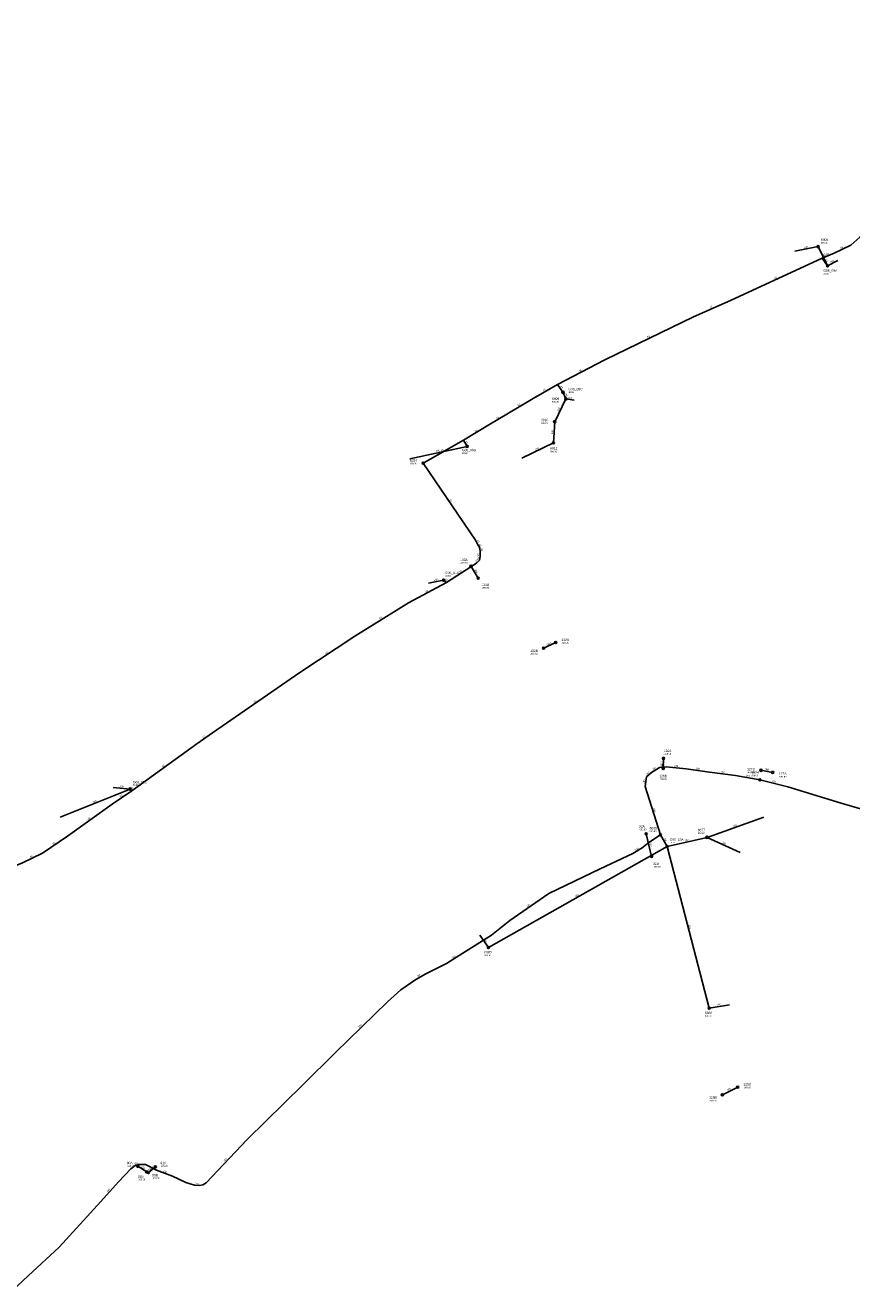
# Model space of a CAD drawing. Header units: metres. Extents: x 179992 to 198392, y 351761 to 369438.
# Tile 6 of 194: x 182830 to 183454, y 355300 to 356256. Entities that reach past the tile are written whole.
import ezdxf

# ---------------------------------------------------------------- set-up
doc = ezdxf.new("R2010")
doc.units = ezdxf.units.M

msp = doc.modelspace()

# ---------------------------------------------------------------- linework, layer by layer
at = {"layer": 'B-WE-RI-DRAINAGE-DRAIN_BETON_200', "linetype": 'Continuous'}
msp.add_lwpolyline([(183171.949, 355838.076), (183166.592, 355846.941)], dxfattribs=at)
at = {"layer": 'B-WE-RI-DRAINAGE-DRAIN_BETON_300', "linetype": 'Continuous'}
for points in [[(183311.874, 355694.233), (183312.026, 355701.843)], [(183385.7, 355692.834), (183394.507, 355691.274)], [(183303.044, 355627.844), (183298.935, 355644.892)], [(183356.532, 355447.683), (183368.1, 355453.467)], [(182921.553, 355389.493), (182914.872, 355393.657)]]:
    msp.add_lwpolyline(points, dxfattribs=at)
at = {"layer": 'B-WE-RI-DRAINAGE-DRAIN_PVC_1250', "linetype": 'Continuous'}
for points in [[(183221.458, 355785.132), (183230.591, 355789.394)], [(182922.831, 355388.966), (182928.092, 355393.175)]]:
    msp.add_lwpolyline(points, dxfattribs=at)
at = {"layer": 'B-WE-RI-DRAINAGE-RIOOLPUT_INSPECTIEPUT'}
for centre in [(183166.59, 355846.94), (183171.95, 355838.08), (183230.59, 355789.39), (183221.46, 355785.13), (183311.87, 355694.23), (183312.03, 355701.84), (183385.7, 355692.83), (183394.51, 355691.27), (183298.93, 355644.89), (183303.04, 355627.84), (183356.53, 355447.68), (183368.1, 355453.47), (182914.87, 355393.66), (182921.55, 355389.49), (182922.83, 355388.97), (182928.09, 355393.17)]:
    msp.add_circle(centre, 0.8, dxfattribs=at)
at = {"layer": 'B-WE-RI-PERSLEIDING-POMPPUT'}
for centre in [(183436.01, 356074.03), (183236.09, 355978.51), (183163.73, 355937.6), (183145.9, 355836.55), (183314.73, 355635.28)]:
    msp.add_circle(centre, 0.8, dxfattribs=at)
at = {"layer": 'B-WE-RI-PERSLEIDING-RIOOLPUT_INSPECTIEPUT'}
for centre in [(183130.45, 355924.91), (183384.77, 355685.67), (183309.79, 355644.14)]:
    msp.add_circle(centre, 0.8, dxfattribs=at)
at = {"layer": 'B-WE-RI-PERSLEIDING_PP_63', "linetype": 'Continuous'}
for points in [[(183431.89, 356079.76), (183440.928, 356083.609), (183453.624, 356089.765), (183460.357, 356095.728), (183470.36, 356104), (183483.634, 356112.079), (183501.139, 356121.89), (183523.453, 356133.817), (183541.536, 356151.13), (183563.658, 356175.753), (183584.626, 356198.644), (183641.37, 356255.78)], [(183231.83, 355984.35), (183267.798, 356003.007), (183334.742, 356035.517), (183362.635, 356047.829), (183431.89, 356079.76)], [(183431.89, 356079.76), (183436.01, 356074.03)], [(183160.84, 355942.22), (183181.426, 355954.723), (183193.545, 355961.841), (183213.551, 355973.768), (183231.83, 355984.35)], [(183231.83, 355984.35), (183236.09, 355978.51)], [(183130.45, 355924.91), (183160.84, 355942.22)], [(183160.84, 355942.22), (183163.73, 355937.6)], [(183148.15, 355834.69), (183170.846, 355849.306), (183172.962, 355851.615), (183173.539, 355854.5), (183173.539, 355857.578), (183173.154, 355860.656), (183171.423, 355863.734), (183170.076, 355866.812), (183130.45, 355924.91)], [(182910.38, 355677.33), (182959.435, 355712.919), (182971.169, 355721.19), (183037.343, 355766.781), (183078.894, 355794.29), (183119.291, 355819.297), (183148.15, 355834.69)], [(183148.15, 355834.69), (183145.9, 355836.55)], [(182728.98, 355598.27), (182736.097, 355599.999), (182747.831, 355601.731), (182760.528, 355604.424), (182774.57, 355607.502), (182788.421, 355610.964), (182820.161, 355620.006), (182827.086, 355622.699), (182842.861, 355630.201), (182861.712, 355643.089), (182895.569, 355667.328), (182910.38, 355677.33)], [(182909.03, 355678.7), (182910.38, 355677.33)], [(183309.79, 355644.14), (183314.73, 355635.28)]]:
    msp.add_lwpolyline(points, dxfattribs=at)
at = {"layer": 'B-WE-RI-PERSLEIDING_PVC_160', "linetype": 'Continuous'}
for points in [[(183384.77, 355685.67), (183366.366, 355689.04), (183346.899, 355691.443), (183329.114, 355693.846), (183313.972, 355695.529), (183308.925, 355695.048), (183302.916, 355691.203), (183299.311, 355687.838), (183298.109, 355680.628), (183309.79, 355644.14)], [(183902.614, 355548.574), (183894.154, 355545.882), (183861.467, 355527.232), (183850.7, 355521.848), (183842.592, 355521.246), (183835.154, 355523.298), (183832.333, 355525.607), (183818.482, 355534.071), (183802.836, 355546.382), (183789.243, 355556.898), (183779.496, 355564.08), (183762.055, 355572.8), (183752.052, 355576.648), (183718.708, 355587.42), (183687.417, 355596.91), (183658.946, 355604.605), (183631.502, 355612.813), (183596.62, 355623.585), (183551.221, 355636.666), (183509.157, 355649.747), (183446.317, 355667.958), (183406.048, 355680.269), (183384.77, 355685.67)], [(183309.79, 355644.14), (183300.888, 355638.205), (183296.015, 355634.358), (183288.833, 355629.997), (183264.21, 355618.455), (183225.48, 355599.732), (183195.984, 355579.469), (183182.134, 355568.184), (183160.332, 355554.59), (183148.021, 355546.895), (183140.07, 355542.791), (183131.862, 355538.687), (183124.167, 355534.327), (183113.651, 355526.889), (183103.392, 355517.912), (183064.149, 355479.695), (183039.526, 355455.072), (182997.462, 355413.777), (182966.427, 355381.203), (182963.862, 355379.664), (182961.297, 355379.151), (182957.706, 355379.408), (182951.037, 355381.46), (182941.034, 355386.077), (182928.979, 355390.693), (182920.515, 355395.054), (182915.385, 355395.054), (182912.82, 355394.284), (182909.486, 355391.719), (182900.253, 355381.973), (182886.915, 355367.096), (182855.367, 355332.471), (182832.027, 355310.925), (182819.972, 355299.64)]]:
    msp.add_lwpolyline(points, dxfattribs=at)
at = {"layer": 'B-WE-RI-VWA-POMPPUT'}
msp.add_circle((182909.03, 355678.7), 0.8, dxfattribs=at)
at = {"layer": 'B-WE-RI-VWA-RIOOLLEIDING', "linetype": 'Continuous'}
for points in [[(183411.28, 356085.01), (183428.84, 356088.58)], [(183428.84, 356088.58), (183436.01, 356074.03)], [(183443.8, 356078.18), (183436.01, 356074.03)], [(183229.84, 355956.24), (183238.29, 355973.47)], [(183238.29, 355973.47), (183236.09, 355978.51)], [(183244.47, 355972.49), (183238.29, 355973.47)], [(183228.86, 355940.3), (183229.84, 355956.24)], [(183120.25, 355928.27), (183163.73, 355937.6)], [(183205.12, 355928.6), (183228.86, 355940.3)], [(183134.56, 355834.29), (183145.9, 355836.55)], [(182856.21, 355657.4), (182909.03, 355678.7)], [(182896.2, 355679.84), (182909.03, 355678.7)], [(183387.85, 355657.48), (183344.92, 355642.2)], [(183344.92, 355642.2), (183314.73, 355635.28)], [(183369.96, 355630.82), (183344.92, 355642.2)], [(183179.73, 355558.95), (183314.73, 355635.28)], [(183346.55, 355513.1), (183314.73, 355635.28)], [(183173.23, 355568.38), (183179.73, 355558.95)], [(183361.83, 355515.7), (183346.55, 355513.1)]]:
    msp.add_lwpolyline(points, dxfattribs=at)
at = {"layer": 'B-WE-RI-VWA-RIOOLPUT_INSPECTIEPUT'}
for centre in [(183428.84, 356088.58), (183238.29, 355973.47), (183229.84, 355956.24), (183228.86, 355940.3), (183344.92, 355642.2), (183179.73, 355558.95), (183346.55, 355513.1)]:
    msp.add_circle(centre, 0.8, dxfattribs=at)

# ---------------------------------------------------------------- texts
at = {"layer": 'B-WE-RI-DRAINAGE_AFM'}
for s, rotation, p in [('200', -58.86, (183169.12, 355844.25)), ('1250', 25.02, (183223.81, 355787.08)), ('300', 88.86, (183311.14, 355696.48)), ('300', -10.04, (183388.71, 355693.11)), ('300', -76.45, (183301.38, 355638.09)), ('300', 26.57, (183360.57, 355450.57)), ('300', -31.93, (182917.3, 355393.04)), ('1250', 38.66, (182923.36, 355390.36))]:
    msp.add_text(s, height=1.3, rotation=rotation, dxfattribs=at).set_placement(p)
at = {"layer": 'B-WE-RI-DRAINAGE_PUTDEKSELNIVEAU'}
for p in [(183158.29, 355848.97), (183174.42, 355830.12), (183234.94, 355788.48), (183211.35, 355780.16), (183312.19, 355704.6), (183308.83, 355685.6), (183375.21, 355690.73), (183399.22, 355687.42), (183293.45, 355647.51), (183304.12, 355619.33), (183372.41, 355452.63), (183346.46, 355442.64), (182906.44, 355393.19), (182931.87, 355393.19), (182914.73, 355383.07), (182925.62, 355384.01)]:
    msp.add_text('-999.99', height=1.2, dxfattribs=at).set_placement(p)
at = {"layer": 'B-WE-RI-DRAINAGE_PUTNUMMER'}
for s, p in [('133A', (183158.29, 355851.01)), ('133B', (183174.42, 355832.16)), ('132A', (183234.94, 355790.52)), ('132B', (183211.35, 355782.2)), ('126A', (183312.19, 355706.64)), ('127B', (183375.21, 355692.77)), ('126B', (183308.83, 355687.64)), ('127A', (183399.22, 355689.46)), ('92A', (183293.45, 355649.55)), ('92B', (183304.12, 355621.37)), ('125A', (183372.41, 355454.67)), ('125B', (183346.46, 355444.68)), ('90A', (182906.44, 355395.23)), ('90B', (182925.62, 355386.05)), ('91A', (182931.87, 355395.23)), ('91B', (182914.73, 355385.11))]:
    msp.add_text(s, height=1.8, dxfattribs=at).set_placement(p)
at = {"layer": 'B-WE-RI-PERSLEIDING_AFM'}
for s, rotation, p in [('63', 25.87, (183446, 356086.92)), ('63', -54.28, (183433.98, 356078.21)), ('63', 23.07, (183435.15, 356082)), ('63', 24.75, (183396, 356064.05)), ('63', 23.82, (183347.42, 356041.99)), ('63', 25.9, (183299.99, 356019.48)), ('63', 27.42, (183248.53, 355993.91)), ('63', 30.07, (183221.39, 355979.21)), ('63', -53.89, (183233.97, 355982.74)), ('63', 30.8, (183202.26, 355967.95)), ('63', 30.43, (183186.2, 355958.42)), ('63', 31.27, (183169.85, 355948.6)), ('63', 29.67, (183144.35, 355933.74)), ('63', -57.97, (183162.4, 355941.19)), ('63', -55.7, (183150.32, 355897.16)), ('63', -66.36, (183171.04, 355866.53)), ('63', 90, (183172.75, 355855)), ('63', -60.65, (183172.45, 355863.48)), ('63', -82.87, (183173.99, 355860.25)), ('63', 47.5, (183170.63, 355850.21)), ('63', 78.69, (183172.28, 355852.18)), ('63', -39.58, (183146.73, 355836.88)), ('63', 32.78, (183158.2, 355842.09)), ('63', 28.07, (183132.43, 355827.19)), ('63', 31.76, (183097.79, 355806.88)), ('63', 33.51, (183056.84, 355780.62)), ('63', 34.57, (183002.95, 355744.05)), ('63', 35.18, (182964, 355717.11)), ('63', 35.96, (182933.6, 355695.13)), ('160', 32.61, (183304.19, 355692.94)), ('160', 5.44, (183309.83, 355695.9)), ('160', -6.34, (183320.09, 355695.65)), ('160', -7.69, (183336.56, 355693.65)), ('160', 80.54, (183297.68, 355682.82)), ('160', 43.03, (183299.44, 355689.04)), ('160', -7.04, (183355.17, 355691.21)), ('160', -10.38, (183374.17, 355688.39)), ('160', -14.24, (183394.08, 355684.1)), ('63', -45.42, (182909.52, 355679.3)), ('63', 34.03, (182901.67, 355672.4)), ('63', 35.6, (182877.34, 355655.26)), ('160', -72.25, (183304.23, 355664.11)), ('63', 34.36, (182850.98, 355636.71)), ('63', -60.86, (183312.45, 355641)), ('63', 25.43, (182833.7, 355626.7)), ('160', 31.27, (183290.69, 355632.04)), ('160', 34.49, (183209.01, 355589.36)), ('160', 32.01, (183152.43, 355550.6)), ('160', 29.54, (183126.27, 355536.4)), ('160', 44.24, (183082.1, 355498.28)), ('160', 46.39, (182980.29, 355396.91)), ('160', 16.71, (182912.39, 355394.97)), ('160', -20.95, (182933.83, 355389.67)), ('160', -4.09, (182957.99, 355380.18)), ('160', 48.12, (182891.95, 355373.9))]:
    msp.add_text(s, height=1.3, rotation=rotation, dxfattribs=at).set_placement(p)
at = {"layer": 'B-WE-RI-PERSLEIDING_PUTDEKSELNIVEAU'}
for s, p in [('29.92', (183432.86, 356067.47)), ('30.04', (183240.25, 355977.97)), ('29.88', (183159.8, 355931.91)), ('999.00', (183120.34, 355924)), ('28.80', (183147.06, 355839.17)), ('999.00', (183378.43, 355688.39)), ('999.00', (183301.56, 355646.21)), ('28.42', (183316.76, 355637.59))]:
    msp.add_text(s, height=1.2, dxfattribs=at).set_placement(p)
at = {"layer": 'B-WE-RI-PERSLEIDING_PUTNUMMER'}
for s, p in [('G06_09A', (183432.86, 356069.51)), ('G06_09C', (183240.25, 355980.01)), ('G06_09B', (183159.8, 355933.95)), ('6524', (183120.34, 355926.04)), ('G06_01A', (183147.06, 355841.21)), ('6504', (183378.43, 355690.43)), ('6505', (183301.56, 355648.25)), ('G06_08A', (183316.76, 355639.63))]:
    msp.add_text(s, height=1.8, dxfattribs=at).set_placement(p)
at = {"layer": 'B-WE-RI-VWA_AFM'}
for rotation, p in [(11.49, (183418.38, 356087.23)), (-63.77, (183432.43, 356083.06)), (28.05, (183438.16, 356076.06)), (-66.42, (183237.28, 355977.75)), (-9.01, (183239.95, 355973.99)), (63.88, (183232.67, 355963.78)), (86.48, (183228.47, 355946.77)), (12.11, (183140.29, 355933.39)), (26.24, (183215.23, 355934.45)), (11.27, (183138.55, 355835.86)), (-5.08, (182901.13, 355680.18)), (21.96, (182880.88, 355668.19)), (19.59, (183364.66, 355650.05)), (12.91, (183328.14, 355639.17)), (-24.44, (183356.34, 355637.87)), (29.48, (183245.49, 355597.02)), (-75.4, (183331, 355575.88)), (-55.42, (183176.24, 355565.38)), (9.66, (183352.53, 355514.93))]:
    msp.add_text('160', height=1.3, rotation=rotation, dxfattribs=at).set_placement(p)
at = {"layer": 'B-WE-RI-VWA_PUTDEKSELNIVEAU'}
for s, p in [('999.00', (183430.94, 356090.85)), ('999.00', (183227.73, 355970.7)), ('999.00', (183219.47, 355954.62)), ('999.00', (183226.46, 355933.2)), ('28.55', (182911.13, 355680.97)), ('999.00', (183337.92, 355644.8)), ('999.00', (183176.52, 355552.44)), ('999.00', (183343.34, 355506.59))]:
    msp.add_text(s, height=1.2, dxfattribs=at).set_placement(p)
at = {"layer": 'B-WE-RI-VWA_PUTNUMMER'}
for s, p in [('6906', (183430.94, 356092.89)), ('6909', (183227.73, 355972.74)), ('6910', (183219.47, 355956.66)), ('6911', (183226.46, 355935.24)), ('G06_02C', (182911.13, 355683.01)), ('6877', (183337.92, 355646.84)), ('6880', (183176.52, 355554.48)), ('6882', (183343.34, 355508.63))]:
    msp.add_text(s, height=1.8, dxfattribs=at).set_placement(p)

doc.saveas('drawing.dxf')
